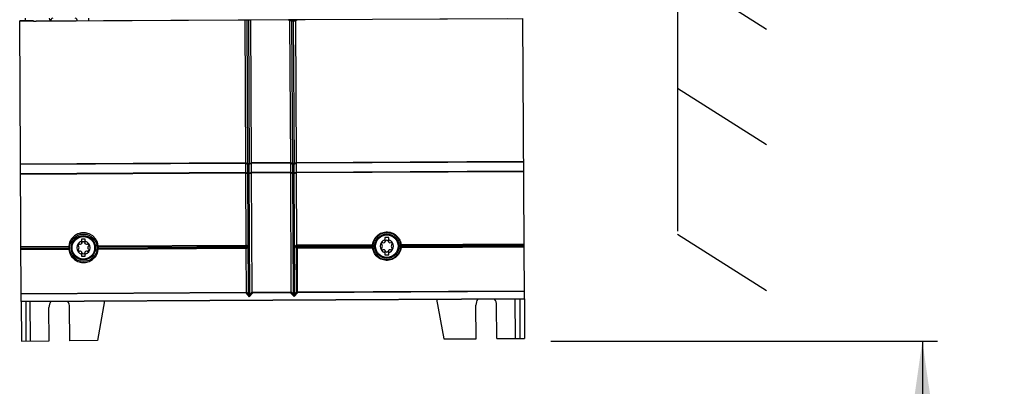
# Model space of a CAD drawing. Extents: x 0 to 420, y 0 to 297.
# Tile 4 of 47: x 53 to 118, y 110 to 134. Entities that reach past the tile are written whole.
import ezdxf

# ---------------------------------------------------------------- set-up
doc = ezdxf.new("R2010")
doc.units = 0
doc.header["$LTSCALE"] = 23.1
doc.layers.get('0').update_dxf_attribs({"linetype": 'CONTINUOUS'})
doc.layers.add('DATUM_AXIS', color=7, linetype='CONTINUOUS')
doc.layers.add('ROUNDS', color=7, linetype='CONTINUOUS')
doc.styles.get("Standard").update_dxf_attribs({"font": 'txt', "width": 0.8})
doc.dimstyles.get("Standard").update_dxf_attribs({"dimtxt": 2.5, "dimasz": 2.5, "dimexe": 1.25, "dimexo": 0.625, "dimtad": 1, "dimcen": 2.5, "dimazin": 3, "dimtfac": 1, "dimtmove": 0, "dimatfit": 3})

# ---------------------------------------------------------------- blocks, each defined once
blk = doc.blocks.new('_FILLED')
at = {"color": 0, "linetype": 'BYBLOCK'}
blk.add_solid([(0, 0), (-1, 0.143), (-1, -0.143)], dxfattribs=at)
blk = doc.blocks.new('*D0')
at = {"color": 2, "linetype": 'CONTINUOUS'}
for p, q in [((88.251, 112.885), (113.608, 112.885)), ((112.608, 112.885), (112.608, 92.863)), ((112.608, 72.84), (112.608, 92.863)), ((101.168, 72.84), (113.608, 72.84))]:
    blk.add_line(p, q, dxfattribs=at)
at = {"color": 2, "linetype": 'CONTINUOUS', "xscale": 3.5, "yscale": 3.5, "zscale": 3.5}
for p, rotation in [((112.608, 112.885), 90), ((112.608, 72.84), 270)]:
    blk.add_blockref('_FILLED', p, dxfattribs=dict(at, rotation=rotation))
at = {"color": 5, "linetype": 'CONTINUOUS', "width": 0.8}
for s, p in [('AIR SPACE INLET', (116.983, 71.863)), (' MIN', (111.733, 91.463)), ('200', (111.733, 83.063))]:
    blk.add_text(s, height=3.5, rotation=90, dxfattribs=at).set_placement(p)

msp = doc.modelspace()

# ---------------------------------------------------------------- linework, layer by layer
at = {"color": 7, "linetype": 'CONTINUOUS'}
for p, q in [((96.56, 205.856), (96.548, 120.082)), ((96.55, 137.053), (102.394, 133.351)), ((68.171, 133.934), (53.411, 133.857)), ((54.311, 133.886), (53.411, 133.882)), ((53.507, 115.482), (53.411, 133.882)), ((53.782, 133.884), (53.782, 134.067)), ((54.311, 133.886), (54.311, 133.873)), ((85.374, 134.03), (54.482, 133.87)), ((68.171, 133.934), (68.22, 124.59)), ((71.03, 133.949), (68.571, 133.936)), ((68.62, 124.592), (68.571, 133.936)), ((71.226, 133.953), (71.03, 133.949)), ((71.268, 133.893), (71.111, 133.89)), ((71.111, 133.89), (71.16, 124.606)), ((71.597, 133.952), (71.396, 133.954)), ((71.56, 124.608), (71.511, 133.892)), ((86.411, 134.028), (71.597, 133.952)), ((86.506, 115.653), (86.411, 134.053)), ((96.549, 129.483), (102.392, 125.781)), ((68.219, 124.542), (68.374, 124.48)), ((68.22, 124.535), (68.223, 123.954)), ((68.377, 123.89), (68.374, 124.48)), ((68.467, 123.892), (68.464, 124.481)), ((68.623, 123.956), (68.62, 124.537)), ((71.16, 124.55), (71.163, 123.969)), ((71.32, 123.904), (71.317, 124.495)), ((71.402, 124.495), (71.56, 124.56)), ((71.405, 123.903), (71.402, 124.495)), ((71.563, 123.971), (71.56, 124.552)), ((68.377, 123.89), (68.223, 123.947)), ((68.223, 123.893), (68.223, 123.899)), ((68.223, 123.893), (68.248, 119.196)), ((68.622, 123.948), (68.467, 123.889)), ((68.622, 123.906), (68.467, 123.847)), ((68.508, 115.955), (68.467, 123.847)), ((68.623, 123.901), (68.623, 123.896)), ((68.663, 116.115), (68.623, 123.896)), ((71.32, 123.904), (71.163, 123.962)), ((71.32, 123.861), (71.163, 123.914)), ((71.163, 123.909), (71.163, 123.914)), ((71.163, 123.909), (71.203, 116.132)), ((71.446, 115.966), (71.405, 123.861)), ((71.563, 123.916), (71.563, 123.911)), ((71.587, 119.208), (71.563, 123.911)), ((96.548, 119.893), (102.391, 116.19)), ((53.488, 118.982), (56.625, 118.998)), ((58.569, 119.008), (68.27, 119.059)), ((68.215, 119.116), (68.274, 119.059)), ((68.27, 119.059), (68.215, 119.003)), ((68.245, 118.944), (68.243, 118.949)), ((68.249, 118.919), (68.263, 116.117)), ((71.582, 116.107), (71.567, 118.96)), ((71.606, 119.116), (71.621, 119.131)), ((71.621, 119.018), (71.608, 119.031)), ((76.555, 119.13), (76.554, 119.156)), ((76.555, 119.101), (76.555, 119.13)), ((76.556, 119.043), (76.555, 119.101)), ((78.421, 119.166), (78.421, 119.14)), ((78.421, 119.14), (78.421, 119.067)), ((78.421, 119.067), (78.421, 119.053)), ((53.507, 115.482), (86.506, 115.653)), ((68.231, 116.037), (68.465, 115.79)), ((68.417, 115.955), (68.263, 116.117)), ((68.465, 115.79), (68.697, 116.039)), ((71.171, 116.052), (71.405, 115.804)), ((71.405, 115.804), (71.637, 116.055))]:
    msp.add_line(p, q, dxfattribs=at)
at = {"color": 9, "linetype": 'CONTINUOUS'}
for p, q in [((68.373, 124.521), (68.324, 133.937)), ((68.415, 133.938), (68.463, 124.519)), ((71.316, 124.535), (71.268, 133.893)), ((71.353, 133.894), (71.401, 124.534)), ((71.56, 124.608), (86.459, 124.685)), ((86.46, 124.63), (71.56, 124.552)), ((53.46, 124.514), (68.22, 124.59)), ((68.22, 124.535), (53.46, 124.459)), ((68.373, 124.521), (68.219, 124.582)), ((68.373, 124.521), (68.463, 124.522)), ((68.62, 124.583), (68.463, 124.519)), ((68.464, 124.481), (68.62, 124.545)), ((68.62, 124.592), (71.16, 124.606)), ((71.16, 124.55), (68.62, 124.537)), ((71.316, 124.535), (71.159, 124.597)), ((71.159, 124.557), (71.317, 124.495)), ((71.401, 124.535), (71.316, 124.535)), ((71.563, 123.971), (86.463, 124.048)), ((86.463, 123.988), (71.563, 123.911)), ((53.463, 123.877), (68.223, 123.954)), ((68.223, 123.893), (53.463, 123.817)), ((68.377, 123.846), (68.223, 123.899)), ((68.417, 115.955), (68.377, 123.846)), ((68.467, 123.889), (68.467, 123.892)), ((68.623, 123.956), (71.163, 123.969)), ((71.163, 123.909), (68.623, 123.896)), ((71.361, 115.965), (71.32, 123.861)), ((71.562, 123.963), (71.405, 123.903)), ((71.562, 123.921), (71.405, 123.861)), ((53.488, 119.093), (56.627, 119.109)), ((56.624, 119.056), (53.488, 119.04)), ((53.489, 118.927), (56.625, 118.943)), ((56.629, 118.883), (53.489, 118.867)), ((58.567, 119.12), (68.243, 119.17)), ((68.245, 118.944), (58.567, 118.893)), ((68.215, 119.116), (58.571, 119.066)), ((58.571, 118.953), (68.215, 119.003)), ((68.387, 119.059), (68.248, 119.196)), ((68.249, 118.919), (68.387, 119.059)), ((71.587, 119.208), (71.453, 119.077)), ((71.453, 119.077), (71.567, 118.96)), ((71.591, 119.185), (76.558, 119.211)), ((71.606, 119.116), (76.555, 119.142)), ((76.556, 119.057), (71.608, 119.031)), ((76.554, 119.156), (71.621, 119.131)), ((71.621, 119.018), (76.556, 119.043)), ((76.56, 118.985), (71.621, 118.959)), ((71.635, 116.106), (71.621, 118.964)), ((78.417, 119.22), (86.487, 119.262)), ((86.489, 119.036), (78.417, 118.994)), ((86.488, 119.208), (78.421, 119.166)), ((78.421, 119.151), (86.487, 119.193)), ((86.488, 119.108), (78.421, 119.067)), ((78.421, 119.053), (86.489, 119.095)), ((53.504, 116.012), (68.258, 116.089)), ((68.231, 116.037), (53.504, 115.961)), ((53.506, 115.505), (86.506, 115.676)), ((68.417, 115.955), (68.419, 115.949)), ((68.663, 116.115), (68.508, 115.947)), ((68.508, 115.947), (68.508, 115.955)), ((68.668, 116.091), (71.198, 116.104)), ((71.171, 116.052), (68.697, 116.039)), ((71.361, 115.965), (71.203, 116.132)), ((71.582, 116.107), (71.446, 115.96)), ((71.446, 115.966), (71.446, 115.96)), ((71.635, 116.106), (86.503, 116.183)), ((86.504, 116.132), (71.637, 116.055))]:
    msp.add_line(p, q, dxfattribs=at)
at = {"color": 7, "linetype": 'CONTINUOUS'}
for points in [[(54.311, 133.873), (54.316, 133.872), (54.33, 133.871), (54.352, 133.871), (54.382, 133.87), (54.415, 133.87), (54.482, 133.87)], [(68.324, 133.937), (68.273, 133.936), (68.222, 133.935), (68.171, 133.934)], [(68.415, 133.938), (68.386, 133.938), (68.354, 133.938), (68.324, 133.937)], [(68.571, 133.936), (68.519, 133.937), (68.467, 133.937), (68.415, 133.938)], [(71.03, 133.949), (71.051, 133.947), (71.07, 133.941), (71.085, 133.933), (71.097, 133.924), (71.105, 133.913), (71.11, 133.901), (71.111, 133.89)], [(71.511, 133.892), (71.513, 133.904), (71.518, 133.915), (71.527, 133.926), (71.54, 133.936), (71.556, 133.944), (71.575, 133.949), (71.597, 133.952)], [(68.219, 124.542), (68.218, 124.554), (68.218, 124.568), (68.219, 124.582)], [(68.219, 124.582), (68.219, 124.585), (68.22, 124.588), (68.22, 124.59)], [(68.22, 124.535), (68.22, 124.537), (68.22, 124.539), (68.219, 124.542)], [(68.62, 124.592), (68.62, 124.589), (68.62, 124.586), (68.62, 124.583)], [(68.62, 124.583), (68.621, 124.569), (68.622, 124.556), (68.62, 124.545)], [(68.62, 124.545), (68.62, 124.542), (68.62, 124.54), (68.62, 124.537)], [(71.159, 124.557), (71.158, 124.569), (71.158, 124.583), (71.159, 124.597)], [(71.159, 124.597), (71.159, 124.6), (71.16, 124.603), (71.16, 124.606)], [(71.16, 124.55), (71.16, 124.553), (71.16, 124.555), (71.159, 124.557)], [(71.56, 124.608), (71.56, 124.604), (71.56, 124.601), (71.56, 124.598)], [(71.56, 124.598), (71.561, 124.584), (71.561, 124.572), (71.56, 124.56)], [(71.56, 124.56), (71.56, 124.557), (71.56, 124.555), (71.56, 124.552)], [(68.223, 123.947), (68.223, 123.949), (68.223, 123.951), (68.223, 123.954)], [(68.224, 123.902), (68.225, 123.918), (68.225, 123.933), (68.223, 123.947)], [(68.622, 123.948), (68.621, 123.935), (68.621, 123.921), (68.622, 123.906)], [(68.623, 123.956), (68.623, 123.953), (68.623, 123.95), (68.622, 123.948)], [(68.622, 123.906), (68.623, 123.904), (68.623, 123.903), (68.623, 123.901)], [(71.163, 123.962), (71.163, 123.964), (71.163, 123.967), (71.163, 123.969)], [(71.164, 123.918), (71.165, 123.934), (71.165, 123.948), (71.163, 123.962)], [(71.562, 123.963), (71.561, 123.95), (71.561, 123.936), (71.562, 123.921)], [(71.563, 123.971), (71.563, 123.968), (71.563, 123.966), (71.562, 123.963)], [(71.562, 123.921), (71.563, 123.919), (71.563, 123.918), (71.563, 123.916)], [(58.567, 119.12), (58.504, 119.368), (58.379, 119.592), (58.198, 119.776), (57.975, 119.907), (57.729, 119.974), (57.472, 119.975), (57.221, 119.908), (56.996, 119.776), (56.814, 119.589), (56.688, 119.362), (56.627, 119.109)], [(76.558, 119.211), (76.572, 119.304), (76.597, 119.395), (76.63, 119.483), (76.672, 119.567), (76.722, 119.647), (76.78, 119.721), (76.845, 119.789), (76.916, 119.85), (76.993, 119.904), (77.075, 119.95), (77.162, 119.987), (77.251, 120.015), (77.343, 120.034), (77.436, 120.044), (77.53, 120.045), (77.624, 120.036), (77.716, 120.017), (77.806, 119.99), (77.892, 119.954), (77.975, 119.909), (78.053, 119.856), (78.125, 119.796), (78.19, 119.728), (78.249, 119.655), (78.3, 119.576), (78.343, 119.492), (78.377, 119.404), (78.402, 119.313), (78.417, 119.22)], [(56.624, 119.056), (56.624, 119.071), (56.625, 119.09), (56.627, 119.109)], [(56.624, 119.056), (56.624, 119.037), (56.624, 119.018), (56.625, 118.998)], [(56.625, 118.998), (56.625, 118.98), (56.624, 118.961), (56.625, 118.943)], [(56.629, 118.883), (56.627, 118.896), (56.626, 118.909), (56.625, 118.921), (56.625, 118.933), (56.625, 118.943)], [(56.629, 118.883), (56.693, 118.638), (56.819, 118.417), (57, 118.234), (57.221, 118.105), (57.466, 118.039), (57.722, 118.038), (57.97, 118.104), (58.194, 118.234), (58.376, 118.418), (58.503, 118.643), (58.567, 118.893)], [(58.567, 119.12), (58.569, 119.1), (58.57, 119.082), (58.571, 119.066)], [(58.571, 118.953), (58.571, 118.943), (58.57, 118.931), (58.569, 118.919), (58.568, 118.906), (58.567, 118.893)], [(58.569, 119.008), (58.57, 119.028), (58.571, 119.047), (58.571, 119.066)], [(58.571, 118.953), (58.571, 118.972), (58.57, 118.99), (58.569, 119.008)], [(68.243, 119.17), (68.235, 119.15), (68.225, 119.132), (68.215, 119.116)], [(68.243, 118.949), (68.234, 118.968), (68.225, 118.987), (68.215, 119.003)], [(68.248, 119.196), (68.247, 119.187), (68.246, 119.178), (68.243, 119.17)], [(68.245, 118.944), (68.247, 118.936), (68.248, 118.928), (68.249, 118.919)], [(68.387, 119.059), (68.35, 119.059), (68.312, 119.058), (68.274, 119.059)], [(71.591, 119.185), (71.589, 119.192), (71.588, 119.199), (71.587, 119.208)], [(71.591, 119.185), (71.6, 119.165), (71.61, 119.147), (71.621, 119.131)], [(76.554, 119.156), (76.555, 119.172), (76.556, 119.191), (76.558, 119.211)], [(76.56, 118.985), (76.559, 118.997), (76.558, 119.01), (76.557, 119.022), (76.556, 119.033), (76.556, 119.043)], [(78.417, 118.994), (78.401, 118.902), (78.376, 118.813), (78.342, 118.726), (78.3, 118.643), (78.249, 118.565), (78.191, 118.492), (78.127, 118.425), (78.055, 118.365), (77.979, 118.312), (77.897, 118.267), (77.812, 118.231), (77.723, 118.203), (77.632, 118.184), (77.539, 118.175), (77.446, 118.174), (77.354, 118.183), (77.263, 118.201), (77.174, 118.228), (77.088, 118.263), (77.006, 118.307), (76.928, 118.359), (76.857, 118.418), (76.791, 118.484), (76.733, 118.557), (76.681, 118.634), (76.638, 118.717), (76.604, 118.803), (76.577, 118.893), (76.56, 118.985)], [(78.417, 119.22), (78.42, 119.2), (78.421, 119.182), (78.421, 119.166)], [(78.421, 119.053), (78.421, 119.043), (78.42, 119.032), (78.42, 119.02), (78.418, 119.007), (78.417, 118.994)], [(68.231, 116.037), (68.241, 116.052), (68.25, 116.07), (68.258, 116.089)], [(68.263, 116.117), (68.263, 116.107), (68.261, 116.097), (68.258, 116.089)], [(68.668, 116.091), (68.665, 116.098), (68.664, 116.106), (68.663, 116.115)], [(68.668, 116.091), (68.676, 116.072), (68.686, 116.055), (68.697, 116.039)], [(71.171, 116.052), (71.181, 116.068), (71.19, 116.085), (71.198, 116.104)], [(71.203, 116.132), (71.203, 116.122), (71.201, 116.112), (71.198, 116.104)]]:
    msp.add_lwpolyline(points, dxfattribs=at)
at = {"color": 9, "linetype": 'CONTINUOUS'}
for points in [[(71.396, 133.954), (71.357, 133.954), (71.312, 133.954), (71.266, 133.954), (71.226, 133.953)], [(71.268, 133.893), (71.263, 133.922), (71.248, 133.944), (71.226, 133.953)], [(71.268, 133.893), (71.295, 133.894), (71.326, 133.894), (71.511, 133.892)], [(71.353, 133.894), (71.358, 133.923), (71.374, 133.945), (71.396, 133.954)], [(68.372, 124.507), (68.372, 124.512), (68.372, 124.516), (68.373, 124.521)], [(68.463, 124.52), (68.435, 124.513), (68.401, 124.508), (68.372, 124.507)], [(68.374, 124.48), (68.372, 124.488), (68.372, 124.497), (68.372, 124.507)], [(68.465, 124.492), (68.437, 124.478), (68.403, 124.474), (68.374, 124.481)], [(68.464, 124.481), (68.436, 124.469), (68.403, 124.468), (68.374, 124.48)], [(68.465, 124.492), (68.465, 124.5), (68.465, 124.509), (68.464, 124.519)], [(68.464, 124.481), (68.465, 124.485), (68.465, 124.488), (68.465, 124.492)], [(71.317, 124.495), (71.316, 124.505), (71.315, 124.516), (71.316, 124.527)], [(71.316, 124.527), (71.316, 124.53), (71.316, 124.532), (71.316, 124.535)], [(71.401, 124.534), (71.373, 124.53), (71.342, 124.528), (71.316, 124.527)], [(71.402, 124.495), (71.375, 124.484), (71.344, 124.484), (71.317, 124.495)], [(71.56, 124.598), (71.454, 124.555), (71.401, 124.534)], [(71.402, 124.495), (71.403, 124.507), (71.403, 124.52), (71.401, 124.534)], [(68.377, 123.846), (68.375, 123.863), (68.375, 123.877), (68.376, 123.888)], [(68.467, 123.892), (68.44, 123.881), (68.407, 123.879), (68.377, 123.89)], [(68.467, 123.889), (68.438, 123.877), (68.405, 123.877), (68.377, 123.889)], [(68.467, 123.847), (68.439, 123.848), (68.406, 123.848), (68.377, 123.846)], [(68.467, 123.847), (68.468, 123.864), (68.468, 123.878), (68.467, 123.889)], [(71.32, 123.861), (71.318, 123.877), (71.318, 123.892), (71.32, 123.904)], [(71.405, 123.903), (71.378, 123.893), (71.347, 123.893), (71.32, 123.904)], [(71.405, 123.861), (71.378, 123.862), (71.347, 123.862), (71.32, 123.861)], [(71.405, 123.861), (71.406, 123.878), (71.406, 123.892), (71.405, 123.903)], [(71.453, 119.077), (71.486, 119.087), (71.517, 119.095), (71.548, 119.103), (71.577, 119.11), (71.606, 119.116)], [(71.453, 119.077), (71.486, 119.065), (71.519, 119.055), (71.55, 119.046), (71.58, 119.038), (71.608, 119.031)], [(71.621, 119.018), (71.6, 119.002), (71.581, 118.983), (71.567, 118.96)], [(71.567, 118.96), (71.582, 118.96), (71.601, 118.959), (71.621, 118.959)], [(71.608, 119.071), (71.607, 119.088), (71.607, 119.103), (71.606, 119.116)], [(71.608, 119.031), (71.608, 119.043), (71.608, 119.057), (71.608, 119.071)], [(71.621, 119.018), (71.621, 119.002), (71.621, 118.983), (71.621, 118.964)], [(68.508, 115.955), (68.481, 115.956), (68.448, 115.956), (68.417, 115.955)], [(68.508, 115.947), (68.481, 115.949), (68.448, 115.95), (68.419, 115.949)], [(68.419, 115.949), (68.425, 115.92), (68.433, 115.889), (68.443, 115.857), (68.453, 115.824), (68.465, 115.79)], [(68.465, 115.79), (68.475, 115.823), (68.485, 115.856), (68.493, 115.887), (68.501, 115.918), (68.508, 115.947)], [(71.446, 115.966), (71.42, 115.967), (71.389, 115.967), (71.361, 115.965)], [(71.446, 115.96), (71.42, 115.962), (71.389, 115.962), (71.361, 115.963)], [(71.362, 115.962), (71.368, 115.933), (71.376, 115.902), (71.384, 115.871), (71.394, 115.838), (71.405, 115.804)], [(71.405, 115.804), (71.415, 115.838), (71.424, 115.87), (71.432, 115.902), (71.439, 115.932), (71.446, 115.96)], [(71.635, 116.106), (71.616, 116.106), (71.597, 116.107), (71.582, 116.107)], [(71.607, 116.075), (71.597, 116.085), (71.588, 116.096), (71.582, 116.107)], [(71.637, 116.055), (71.627, 116.06), (71.617, 116.067), (71.607, 116.075)], [(71.637, 116.055), (71.636, 116.07), (71.636, 116.087), (71.635, 116.106)]]:
    msp.add_lwpolyline(points, dxfattribs=at)
at = {"color": 7, "linetype": 'CONTINUOUS'}
for centre in [(57.588, 119.003), (77.488, 119.106)]:
    msp.add_circle(centre, 0.9, dxfattribs=at)
for centre, start, end in [((55.607, 133.887), 170.54751, 183.64501), ((55.608, 133.887), 94.28571, 183.64409), ((57.008, 133.887), 359.26573, 73.95194)]:
    msp.add_arc(centre, 0.18, start, end, dxfattribs=at)
at = {"layer": 'DATUM_AXIS', "color": 7, "linetype": 'CONTINUOUS'}
for p, q in [((57.713, 119.563), (57.463, 119.563)), ((57.463, 119.563), (57.463, 119.262)), ((57.713, 119.262), (57.713, 119.563)), ((77.613, 119.666), (77.363, 119.666)), ((77.363, 119.666), (77.363, 119.365)), ((77.613, 119.365), (77.613, 119.666)), ((77.363, 118.847), (77.363, 118.546)), ((77.613, 118.546), (77.613, 118.847)), ((57.463, 118.744), (57.463, 118.443)), ((57.463, 118.443), (57.713, 118.443)), ((57.713, 118.443), (57.713, 118.744)), ((77.363, 118.546), (77.613, 118.546)), ((80.748, 115.623), (81.22, 113.026)), ((86.206, 115.651), (86.219, 113.051)), ((86.506, 115.653), (86.519, 113.053)), ((53.506, 115.482), (53.52, 112.882)), ((53.806, 115.484), (53.82, 112.884)), ((55.34, 112.892), (55.328, 115.091)), ((56.7, 112.899), (56.688, 115.099)), ((58.965, 115.51), (58.52, 112.908)), ((83.34, 113.036), (83.328, 115.236)), ((84.699, 113.044), (84.688, 115.244)), ((81.22, 113.026), (83.34, 113.036)), ((84.699, 113.044), (86.519, 113.053)), ((53.52, 112.882), (55.34, 112.892)), ((58.52, 112.908), (56.7, 112.899))]:
    msp.add_line(p, q, dxfattribs=at)
at = {"layer": 'DATUM_AXIS', "color": 9, "linetype": 'CONTINUOUS'}
for p, q in [((85.919, 113.05), (85.906, 115.65)), ((54.12, 112.885), (54.106, 115.485))]:
    msp.add_line(p, q, dxfattribs=at)
at = {"layer": 'DATUM_AXIS', "color": 7, "linetype": 'CONTINUOUS'}
for centre in [(57.588, 119.003), (77.488, 119.106)]:
    msp.add_circle(centre, 0.8, dxfattribs=at)
at = {"layer": 'DATUM_AXIS', "color": 9, "linetype": 'CONTINUOUS'}
for centre in [(57.588, 119.003), (77.488, 119.106)]:
    msp.add_circle(centre, 0.74, dxfattribs=at)
at = {"layer": 'DATUM_AXIS', "color": 7, "linetype": 'CONTINUOUS'}
for centre, radius, start, end in [((55.528, 134.067), 0.18, 180, 237.12744), ((77.488, 119.106), 0.44, 106.50452, 253.49548), ((77.488, 119.422), 0.079, 13.63362, 166.36638), ((77.488, 119.106), 0.44, 286.50452, 73.49548), ((57.588, 119.003), 0.44, 106.50452, 253.49548), ((57.315, 119.161), 0.079, 73.63362, 226.36638), ((57.315, 118.845), 0.079, 133.63362, 286.36638), ((57.164, 119.003), 0.139, 313.63362, 46.36638), ((57.376, 119.371), 0.139, 253.63362, 346.36638), ((57.588, 119.319), 0.079, 13.63362, 166.36638), ((57.801, 119.371), 0.139, 193.63362, 286.36638), ((57.588, 119.003), 0.44, 286.50452, 73.49548), ((57.862, 119.161), 0.079, 313.63362, 106.36638), ((57.862, 118.845), 0.079, 253.63362, 46.36638), ((58.013, 119.003), 0.139, 133.63362, 226.36638), ((77.214, 119.264), 0.079, 73.63362, 226.36638), ((77.214, 118.948), 0.079, 133.63362, 286.36638), ((77.064, 119.106), 0.139, 313.63362, 46.36638), ((77.276, 119.474), 0.139, 253.63362, 346.36638), ((77.276, 118.739), 0.139, 13.63362, 106.36638), ((77.7, 119.474), 0.139, 193.63362, 286.36638), ((77.7, 118.739), 0.139, 73.63362, 166.36638), ((77.762, 119.264), 0.079, 313.63362, 106.36638), ((77.762, 118.948), 0.079, 253.63362, 46.36638), ((77.912, 119.106), 0.139, 133.63362, 226.36638), ((57.376, 118.636), 0.139, 13.63362, 106.36638), ((57.588, 118.687), 0.079, 193.63362, 346.36638), ((57.801, 118.636), 0.139, 73.63362, 166.36638), ((77.488, 118.79), 0.079, 193.63362, 346.36638), ((84.008, 115.24), 0.68, 144.25944, 180.29666), ((84.008, 115.24), 0.68, 0.29666, 36.33387), ((56.008, 115.095), 0.68, 144.25944, 180.29666), ((56.008, 115.095), 0.68, 0.29666, 36.33387)]:
    msp.add_arc(centre, radius, start, end, dxfattribs=at)
at = {"layer": 'ROUNDS', "color": 7, "linetype": 'CONTINUOUS'}
msp.add_line((57.919, 134.067), (57.919, 133.888), dxfattribs=at)

# ---------------------------------------------------------------- dimensions: what is measured, and where the dimension line sits
at = {"color": 2, "linetype": 'CONTINUOUS'}
dim = msp.add_linear_dim(base=(112.60755, 112.88521), p1=(101.16827, 72.8402), p2=(88.251, 112.88521), angle=90, dimstyle='Standard', dxfattribs=at)
dim.commit()
dim.dimension.update_dxf_attribs({"geometry": '*D0', "text_midpoint": (112.60755, 92.86271), "dimtype": 128})

doc.saveas('drawing.dxf')
